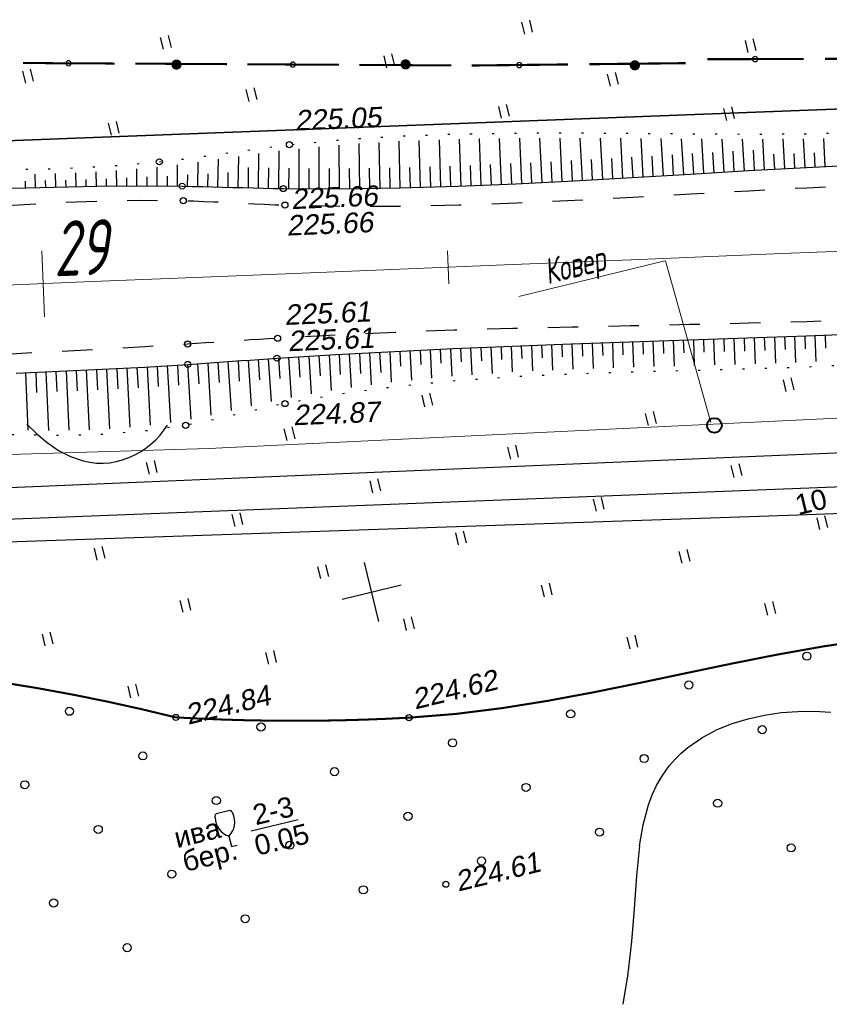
# Model space of a CAD drawing. Header units: millimetres. Extents: x -10 to 1169, y 1 to 1686.
# Tile 133 of 224: x 845 to 885, y 799 to 848. Entities that reach past the tile are written whole.
import ezdxf
from ezdxf.enums import TextEntityAlignment as Align
from ezdxf.lldxf.tags import DXFTag

# ---------------------------------------------------------------- set-up
doc = ezdxf.new("R2010")
doc.units = ezdxf.units.MM
for name, pattern in [('ADOT1', [1, 0, -1]), ('AHIDDEN1', [2, 0.5, -1.5]), ('AHIDDEN2', [3, 1.5, -1.5]), ('CONTI', [0]), ('PHANTOM2', [1.25, 0.625, -0.125, 0.125, -0.125, 0.125, -0.125])]:
    doc.linetypes.add(name, pattern=pattern)
for name, color, linetype in [('CONTURS', 7, 'Continuous'), ('COORDS', 7, 'Continuous'), ('GPR_PICK', 7, 'Continuous'), ('IZOLINES', 32, 'Continuous'), ('PDIGIT', 170, 'Continuous'), ('PICKETS', 7, 'Continuous'), ('ОБЪЕКТЫ_АВТОДОРОГ', 7, 'Continuous'), ('УЧАСТКИ', 7, 'Continuous')]:
    doc.layers.add(name, color=color, linetype=linetype)
doc.layers.add('СВЯЗЬ', color=170, linetype='Связь', lineweight=30)
doc.styles.add('GPR', font='isocpeui.ttf', dxfattribs={"width": 0.8})
doc.styles.get("Standard").update_dxf_attribs({"font": 'arial.ttf'})
tags = doc.linetypes.add('газ', pattern='A,42.7,-5.08,["Г",Standard,S=2.54,R=0,X=-2.54,Y=-1.27],-3.81', length=51.59).pattern_tags.tags
tags[6] = DXFTag(74, 10)
doc.linetypes.add('Связь', pattern='A,12.5,[130,ltypeshp.shx,S=1,R=-30,X=0,Y=0.9],1,[130,ltypeshp.shx,S=1,R=-30,X=0,Y=0.9],1,[130,ltypeshp.shx,S=1,R=-30,X=0,Y=0.9],4.5', length=19)

# ---------------------------------------------------------------- blocks, each defined once
blk = doc.blocks.new('401')
at = {"layer": 'CONTURS'}
for p, q in [((0, 0), (0, 1.2)), ((0.8, 0), (0.8, 1.2))]:
    blk.add_line(p, q, dxfattribs=at)
blk = doc.blocks.new('107_1')
at = {"layer": 'CONTURS', "color": 7, "linetype": 'Continuous', "const_width": 0.5}
blk.add_lwpolyline([(-0.25, 0, 1), (0.25, 0, 1)], format="xyb", close=True, dxfattribs=at)
blk = doc.blocks.new('133')
at = {"layer": 'CONTURS', "color": 7, "linetype": 'Continuous', "const_width": 0.2}
for points in [[(-11, 0), (-2, 0)], [(0, 0), (9, 0)]]:
    blk.add_lwpolyline(points, dxfattribs=at)
at = {"layer": 'CONTURS', "color": 7, "linetype": 'Continuous', "const_width": 0.5}
blk.add_lwpolyline([(-6.791, -0.003, 1), (-6.291, -0.003, 1)], format="xyb", close=True, dxfattribs=at)
blk = doc.blocks.new('390_2')
at = {"layer": 'CONTURS', "color": 7}
for p, q in [((0.699, 3.473), (-0.691, 3.473)), ((0.002, 1.058), (0.002, 0.029)), ((0.018, -0.002), (0.579, -0.002))]:
    blk.add_line(p, q, dxfattribs=at)
at = {"layer": 'CONTURS', "color": 7, "linetype": 'Continuous'}
for centre, radius, start, end in [((1.009, 2.723), 1.954, 167.2459, 239.37602), ((-19.937, 7.463), 19.521, 347.2459, 347.69834), ((-0.649, 3.258), 0.22, 101.94077, 167.69834), ((-0.691, 3.454), 0.0195, 90, 101.94077), ((-1.009, 2.723), 1.954, 300.62398, 12.7541), ((0.649, 3.258), 0.22, 12.30166, 76.96726), ((19.936, 7.463), 19.521, 192.30166, 192.7541)]:
    blk.add_arc(centre, radius, start, end, dxfattribs=at)
blk = doc.blocks.new('373')
at = {"layer": 'CONTURS'}
blk.add_circle((0, 0), 0.4, dxfattribs=at)
blk = doc.blocks.new('пкк')
at = {"layer": 'ОБЪЕКТЫ_АВТОДОРОГ', "lineweight": 15, "ltscale": 200}
blk.add_line((-0.011, -0.822), (-0.008, 0.805), dxfattribs=at)
blk = doc.blocks.new('пк')
at = {"layer": 'ОБЪЕКТЫ_АВТОДОРОГ', "linetype": 'Continuous', "lineweight": 25, "xscale": 2, "yscale": 2, "zscale": 2}
blk.add_blockref('пкк', (0.003, 0.008), dxfattribs=at)

msp = doc.modelspace()

# ---------------------------------------------------------------- linework, layer by layer
at = {"linetype": 'Continuous', "lineweight": 40}
msp.add_circle((879.36402, 828.04314), 0.36213, dxfattribs=at)
at = {"layer": 'CONTURS', "lineweight": -2}
for p, q in [((865.86522, 839.81551), (865.79192, 842.13419)), ((866.86471, 839.84722), (866.78121, 842.16805)), ((867.86384, 839.88903), (867.77333, 842.18615)), ((868.86297, 839.93084), (868.76658, 842.20035)), ((869.86198, 839.97524), (869.75961, 842.21455)), ((870.86069, 840.02597), (870.75511, 842.21634)), ((871.8594, 840.07669), (871.75166, 842.2169)), ((872.85799, 840.12983), (872.74838, 842.21727)), ((873.85639, 840.18634), (873.74694, 842.21027)), ((874.8548, 840.24285), (874.74638, 842.20325)), ((875.85311, 840.30081), (875.74627, 842.19602)), ((876.85136, 840.35998), (876.74715, 842.18757)), ((877.84961, 840.41915), (877.74873, 842.1791)), ((878.84788, 840.47802), (878.75081, 842.17194)), ((879.84615, 840.53674), (879.75312, 842.1682)), ((880.84443, 840.59546), (880.75591, 842.16445)), ((881.84286, 840.65132), (881.75906, 842.16517)), ((882.84134, 840.70647), (882.76181, 842.17234)), ((883.83982, 840.76161), (883.76477, 842.17951)), ((880.34529, 840.5661), (880.28865, 841.56449)), ((881.34364, 840.62339), (881.28783, 841.62183)), ((871.36005, 840.05133), (871.31085, 841.05012)), ((872.3587, 840.10326), (872.30735, 841.10194)), ((873.35719, 840.15809), (873.30399, 841.15667)), ((874.35559, 840.2146), (874.301, 841.2131)), ((875.35396, 840.27183), (875.29821, 841.27028)), ((876.35224, 840.3304), (876.29563, 841.32879)), ((877.35049, 840.38957), (877.29341, 841.38794)), ((878.34874, 840.44859), (878.29152, 841.44695)), ((879.34701, 840.50738), (879.28994, 841.50575)), ((882.3421, 840.67889), (882.30127, 841.42382)), ((883.34058, 840.73404), (883.30193, 841.45498)), ((849.86788, 839.84618), (849.8637, 840.61049)), ((850.86786, 839.85348), (850.86741, 840.69486)), ((866.36497, 839.83136), (866.33119, 840.83079)), ((867.36428, 839.86812), (867.32662, 840.86741)), ((868.3634, 839.90994), (868.32251, 840.9091)), ((869.36247, 839.95304), (869.31843, 840.95207)), ((870.36134, 840.0006), (870.31444, 840.9995)), ((845.36881, 839.7606), (845.36027, 840.0917)), ((845.86862, 839.77449), (845.85294, 840.43067)), ((846.36844, 839.78799), (846.3613, 840.11723)), ((846.86826, 839.80148), (846.8554, 840.46226)), ((847.36817, 839.81078), (847.36237, 840.14514)), ((847.86808, 839.82007), (847.85776, 840.49675)), ((848.368, 839.82936), (848.36349, 840.17684)), ((848.86791, 839.83866), (848.86022, 840.55188)), ((849.3679, 839.84242), (849.36493, 840.2118)), ((850.36787, 839.84983), (850.36671, 840.25125)), ((879.82913, 832.32128), (879.85151, 831.68044)), ((880.32884, 832.33822), (880.3739, 831.053)), ((880.82854, 832.35538), (880.85127, 831.71134)), ((881.32825, 832.37254), (881.3741, 831.08161)), ((881.82794, 832.39017), (881.85104, 831.7444)), ((882.32763, 832.4078), (882.37416, 831.11568)), ((882.82732, 832.42543), (882.85079, 831.77907)), ((883.32701, 832.44305), (883.37438, 831.14975)), ((883.82667, 832.46125), (883.85061, 831.81531)), ((884.32634, 832.47944), (884.3747, 831.189)), ((884.82598, 832.49844), (884.85031, 831.85579)), ((866.33834, 831.82444), (866.40147, 830.46883)), ((866.83788, 831.8457), (866.8684, 831.17602)), ((867.33743, 831.86695), (867.39636, 830.54385)), ((867.837, 831.88781), (867.86565, 831.23251)), ((868.33656, 831.90868), (868.39223, 830.61058)), ((868.83613, 831.92954), (868.86321, 831.28675)), ((869.33569, 831.9504), (869.38836, 830.67733)), ((869.83533, 831.96939), (869.86103, 831.33592)), ((870.33497, 831.98837), (870.3851, 830.72756)), ((870.83461, 832.00725), (870.85919, 831.379)), ((871.33426, 832.02612), (871.38241, 830.77393)), ((871.8339, 832.04495), (871.85752, 831.42103)), ((872.33355, 832.06377), (872.37987, 830.8203)), ((872.83324, 832.08133), (872.85614, 831.45933)), ((873.33293, 832.0989), (873.37822, 830.85434)), ((873.83262, 832.11646), (873.85508, 831.49364)), ((874.33231, 832.13402), (874.37687, 830.88729)), ((874.83201, 832.15149), (874.85413, 831.52759)), ((875.3317, 832.16897), (875.37564, 830.92007)), ((875.83142, 832.18588), (875.85335, 831.55958)), ((876.33113, 832.2028), (876.37492, 830.9465)), ((876.83084, 832.21971), (876.85275, 831.58971)), ((877.33056, 832.23663), (877.37441, 830.97293)), ((877.83027, 832.25355), (877.85226, 831.61986)), ((878.32999, 832.27047), (878.37407, 830.99941)), ((878.8297, 832.2874), (878.85184, 831.65011)), ((879.32941, 832.30434), (879.37389, 831.02621)), ((865.33944, 831.77741), (865.40739, 830.37472)), ((865.83889, 831.80093), (865.87166, 831.11135)), ((849.86769, 830.84957), (849.92031, 829.85096)), ((850.36699, 830.87599), (850.52458, 827.95603)), ((850.86627, 830.9028), (850.92153, 829.90433)), ((851.36555, 830.92961), (851.52868, 828.05483)), ((851.86464, 830.95983), (851.92239, 829.9615)), ((852.36372, 830.99006), (852.52861, 828.19431)), ((845.37236, 830.64514), (845.49058, 827.81106)), ((845.87194, 830.66565), (845.91467, 829.66656)), ((846.37152, 830.68616), (846.498, 827.79792)), ((846.87106, 830.70758), (846.91605, 829.7086)), ((847.3706, 830.72901), (847.5059, 827.80447)), ((847.87007, 830.75218), (847.91748, 829.75331)), ((848.36953, 830.77536), (848.51282, 827.83092)), ((848.86896, 830.79926), (848.91894, 829.80051)), ((849.36839, 830.82316), (849.51983, 827.87865))]:
    msp.add_line(p, q, dxfattribs=at)
at = {"layer": 'CONTURS', "color": 0, "linetype": 'CONTI', "lineweight": 15}
for p, q in [((876.92148, 836.16691), (869.71975, 834.4069)), ((879.18471, 828.18382), (876.95045, 836.1625))]:
    msp.add_line(p, q, dxfattribs=at)
at = {"layer": 'CONTURS', "color": 1, "linetype": 'газ', "lineweight": 15}
for p, q in [((854.41681, 826.89865), (915.14325, 829.83005)), ((835.5665, 826.34273), (854.41681, 826.89865))]:
    msp.add_line(p, q, dxfattribs=at)
at = {"layer": 'CONTURS', "linetype": 'ADOT1', "flags": 128}
for points in [[(823.39327, 840.51167), (824.73539, 840.53575), (827.15886, 840.57893), (829.58227, 840.62313), (832.0056, 840.66966), (834.00355, 840.69364), (836.0033, 840.69309), (838.00408, 840.67833), (840.00512, 840.65965), (842.00566, 840.64734), (844.00494, 840.6517), (846.00218, 840.68303), (847.99664, 840.75163), (849.98753, 840.86779), (851.97411, 841.04182), (852.61674, 841.11325), (853.25879, 841.19254), (853.90038, 841.27785), (854.54166, 841.36733), (855.18277, 841.45914), (855.82384, 841.55141), (856.46502, 841.64231), (857.10644, 841.72999), (857.74825, 841.8126), (858.39059, 841.88829), (861.24349, 842.15365), (864.10324, 842.32653), (866.96858, 842.42461), (869.83825, 842.46557), (872.711, 842.4671), (875.58557, 842.44686), (878.46071, 842.42255), (881.33517, 842.41185), (884.20767, 842.43243), (887.07698, 842.50197), (889.9838, 842.61104), (892.89014, 842.73392), (895.79607, 842.86809), (898.7017, 843.01104), (901.60711, 843.16022), (904.51239, 843.31313), (907.41764, 843.46722), (910.32294, 843.61999), (913.22839, 843.76889), (916.13407, 843.91141), (918.77143, 844.0368), (921.40881, 844.16165), (924.04622, 844.28602), (926.68365, 844.40996), (929.32109, 844.53353), (931.95855, 844.6568), (934.59603, 844.77983), (937.23351, 844.90267), (939.87099, 845.02539), (942.50848, 845.14804), (944.98734, 845.26367), (947.46618, 845.37984), (949.94501, 845.49624), (952.42384, 845.61256), (954.90269, 845.7285), (957.38157, 845.84374), (959.86049, 845.95799), (962.33947, 846.07093), (964.81852, 846.18226), (967.29765, 846.29167), (970.07251, 846.40962), (972.84762, 846.52205), (975.6229, 846.63069), (978.39828, 846.73725), (981.17367, 846.84345), (983.94898, 846.951), (986.72415, 847.06163), (989.49909, 847.17704), (992.27372, 847.29896), (995.04795, 847.4291), (997.5746, 847.55883), (1000.10073, 847.70009), (1002.6265, 847.84943), (1005.15205, 848.00343), (1007.67753, 848.15862), (1010.20309, 848.31158), (1012.72887, 848.45886), (1015.25502, 848.59701), (1017.78169, 848.7226), (1020.30902, 848.83218), (1022.64447, 848.91564), (1024.98056, 848.98307), (1027.31714, 849.03842), (1029.65404, 849.08566), (1031.99111, 849.12872), (1034.32819, 849.17156), (1036.66513, 849.21813), (1039.00177, 849.27238), (1041.33794, 849.33825), (1043.67349, 849.4197), (1046.25435, 849.52471), (1048.83494, 849.63911), (1051.41524, 849.76221), (1053.99524, 849.89331), (1056.57492, 850.03172), (1059.15427, 850.17673), (1061.73328, 850.32767), (1064.31192, 850.48383), (1066.89019, 850.64452), (1069.46807, 850.80904), (1072.37418, 851.01363), (1075.27883, 851.24643), (1078.18247, 851.49833), (1081.08551, 851.7602), (1083.98838, 852.02294), (1086.89151, 852.27741), (1089.79533, 852.5145), (1092.70026, 852.72509), (1095.60672, 852.90007), (1098.51514, 853.03031), (1100.67089, 853.1031), (1102.82795, 853.16547), (1104.98601, 853.21639), (1107.1447, 853.25478), (1109.3037, 853.27961), (1109.63646, 853.28118)], [(1109.40933, 838.32238), (1107.09735, 838.23778), (1104.75139, 838.14015), (1102.40589, 838.03653), (1100.06123, 837.93275), (1097.7178, 837.83461), (1094.79585, 837.69497), (1091.87513, 837.5166), (1088.95534, 837.31082), (1086.03617, 837.08894), (1083.11731, 836.86228), (1080.19845, 836.64216), (1077.27929, 836.43989), (1074.35951, 836.2668), (1071.43881, 836.13419), (1068.51687, 836.05339), (1065.95558, 836.03534), (1063.39346, 836.06322), (1060.8307, 836.12571), (1058.26748, 836.21147), (1055.70399, 836.30918), (1053.14042, 836.40751), (1050.57696, 836.49513), (1048.01379, 836.56071), (1045.45111, 836.59292), (1042.8891, 836.58044), (1040.65704, 836.53038), (1038.42541, 836.45172), (1036.19412, 836.35076), (1033.96305, 836.23383), (1031.73207, 836.10724), (1029.50108, 835.97732), (1027.26996, 835.85037), (1025.0386, 835.73271), (1022.80687, 835.63067), (1020.57467, 835.55056), (1017.99139, 835.48615), (1015.40745, 835.44436), (1012.82302, 835.41962), (1010.23825, 835.40636), (1007.65332, 835.399), (1005.06838, 835.392), (1002.4836, 835.37976), (999.89913, 835.35674), (997.31514, 835.31736), (994.73179, 835.25604), (991.9463, 835.16934), (989.16103, 835.0698), (986.37603, 834.95849), (983.59133, 834.83643), (980.80695, 834.70467), (978.02293, 834.56426), (975.2393, 834.41624), (972.45608, 834.26165), (969.67332, 834.10154), (966.89104, 833.93695), (964.41038, 833.77409), (961.9307, 833.58767), (959.45171, 833.38541), (956.97314, 833.17507), (954.49472, 832.9644), (952.01615, 832.76113), (949.53717, 832.57302), (947.0575, 832.40781), (944.57686, 832.27324), (942.09497, 832.17706), (939.55526, 832.12741), (937.01431, 832.12363), (934.47239, 832.15516), (931.92975, 832.21146), (929.38666, 832.28198), (926.84338, 832.35617), (924.30017, 832.42348), (921.7573, 832.47336), (919.21503, 832.49527), (916.67362, 832.47866), (913.69463, 832.41702), (910.71597, 832.32707), (907.73765, 832.21277), (904.75968, 832.07803), (901.78204, 831.92678), (898.80475, 831.76297), (895.82781, 831.59052), (892.85121, 831.41336), (889.87496, 831.23543), (886.89906, 831.06065), (884.02061, 830.92162), (881.13553, 830.82333), (878.24682, 830.74592), (875.35744, 830.66951), (872.47036, 830.57425), (869.58857, 830.44026), (866.71502, 830.24769), (863.8527, 829.97665), (861.00458, 829.6073), (858.17363, 829.11976), (857.68234, 829.01933), (857.1919, 828.91221), (856.70206, 828.80034), (856.21262, 828.68563), (855.72333, 828.57004), (855.23398, 828.45548), (854.74433, 828.34389), (854.25415, 828.2372), (853.76323, 828.13735), (853.27133, 828.04626), (851.19889, 827.75727), (849.11309, 827.59668), (847.0163, 827.54156), (844.91085, 827.56896), (842.79912, 827.65595), (840.68346, 827.77957), (838.56623, 827.91689), (836.44977, 828.04496), (834.33646, 828.14085), (832.22863, 828.1816), (829.82931, 828.19243), (827.42962, 828.20981), (825.02972, 828.23005), (823.51719, 828.24227)]]:
    msp.add_lwpolyline(points, dxfattribs=at)
at = {"layer": 'CONTURS', "linetype": 'AHIDDEN2', "flags": 128}
for points in [[(823.42105, 837.76096), (824.87925, 837.80169), (827.27772, 837.87475), (829.67583, 837.95657), (832.07347, 838.04988), (834.18195, 838.15607), (836.29006, 838.29154), (838.39789, 838.44544), (840.50553, 838.60692), (842.61306, 838.76515), (844.72058, 838.90927), (846.82816, 839.02844), (848.9359, 839.11181), (851.04387, 839.14854), (853.15218, 839.12777), (853.65375, 839.11288), (854.15533, 839.09409), (854.65691, 839.07227), (855.15851, 839.04834), (855.66011, 839.02318), (856.16171, 838.99769), (856.66333, 838.97277), (857.16494, 838.94931), (857.66656, 838.92821), (858.16819, 838.91036), (861.02974, 838.85409), (863.89167, 838.86003), (866.75388, 838.91773), (869.6163, 839.01674), (872.47882, 839.14661), (875.34137, 839.29691), (878.20386, 839.45717), (881.0662, 839.61695), (883.9283, 839.76581), (886.79008, 839.89329), (889.76494, 840.01375), (892.7396, 840.13907), (895.7141, 840.26857), (898.68846, 840.40154), (901.66271, 840.53729), (904.63688, 840.67514), (907.61098, 840.81439), (910.58505, 840.95434), (913.55911, 841.09431), (916.53319, 841.23361), (919.1769, 841.35871), (921.82048, 841.48677), (924.46397, 841.61683), (927.10741, 841.74795), (929.75084, 841.87918), (932.39431, 842.00958), (935.03786, 842.13819), (937.68153, 842.26407), (937.92644, 842.27539)], [(1109.46278, 841.84269), (1107.40109, 841.76771), (1105.08713, 841.67123), (1102.77355, 841.5702), (1100.46076, 841.47237), (1098.14915, 841.38552), (1095.23574, 841.27242), (1092.32322, 841.13536), (1089.4114, 840.97976), (1086.50005, 840.81099), (1083.58897, 840.63445), (1080.67796, 840.45555), (1077.76681, 840.27966), (1074.8553, 840.1122), (1071.94322, 839.95854), (1069.03038, 839.8241), (1066.42667, 839.71917), (1063.82257, 839.62325), (1061.21815, 839.53474), (1058.61348, 839.45204), (1056.00864, 839.37357), (1053.40367, 839.29774), (1050.79867, 839.22294), (1048.19369, 839.14758), (1045.5888, 839.07008), (1042.98407, 838.98883), (1040.75721, 838.91696), (1038.53037, 838.84454), (1036.30354, 838.77179), (1034.07672, 838.69895), (1031.84989, 838.62624), (1029.62305, 838.5539), (1027.39619, 838.48216), (1025.16931, 838.41124), (1022.94239, 838.34137), (1020.71544, 838.2728), (1018.15817, 838.19844), (1015.60069, 838.12986), (1013.04307, 838.06501), (1010.48539, 838.00182), (1007.92774, 837.93825), (1005.37019, 837.87225), (1002.81282, 837.80177), (1000.25572, 837.72476), (997.69896, 837.63917), (995.14263, 837.54295), (992.34144, 837.42235), (989.54086, 837.28686), (986.74075, 837.13985), (983.94097, 836.98469), (981.14138, 836.82476), (978.34184, 836.66342), (975.54222, 836.50404), (972.74238, 836.35001), (969.94218, 836.20468), (967.14147, 836.07142), (962.08185, 835.8596), (957.02109, 835.67559), (951.95942, 835.51337), (946.8971, 835.3669), (941.83436, 835.23014), (936.77145, 835.09708), (931.70861, 834.96168), (926.64608, 834.81791), (921.58411, 834.65974), (916.52293, 834.48113), (913.5559, 834.36581), (910.58908, 834.24464), (907.62242, 834.11921), (904.65586, 833.99107), (901.68934, 833.86178), (898.7228, 833.73292), (895.75619, 833.60604), (892.78945, 833.48271), (889.82253, 833.36449), (886.85536, 833.25295), (883.95065, 833.1581), (881.04517, 833.08029), (878.1392, 833.01345), (875.23304, 832.95154), (872.32696, 832.88849), (869.42124, 832.81824), (866.51618, 832.73473), (863.61205, 832.63191), (860.70913, 832.5037), (857.80772, 832.34407), (857.36338, 832.3164), (856.91908, 832.28787), (856.47482, 832.25868), (856.03057, 832.22902), (855.58635, 832.19909), (855.14212, 832.16907), (854.69789, 832.13916), (854.25364, 832.10955), (853.80936, 832.08044), (853.36504, 832.05203), (851.25394, 831.92288), (849.1424, 831.801), (847.03046, 831.6856), (844.91818, 831.57586), (842.80564, 831.471), (840.69288, 831.37021), (838.57996, 831.2727), (836.46694, 831.17767), (834.35388, 831.08431), (832.24083, 830.99184), (829.81395, 830.88886), (827.38683, 830.7914), (824.9595, 830.69863), (823.49292, 830.64494)]]:
    msp.add_lwpolyline(points, dxfattribs=at)
at = {"layer": 'CONTURS', "linetype": 'Continuous', "flags": 128}
for points in [[(844.6757, 839.74133), (846.78153, 839.79987), (848.88741, 839.83902), (850.99331, 839.85439), (853.0992, 839.8416), (853.59866, 839.8335), (854.09814, 839.823), (854.59762, 839.81072), (855.09711, 839.79722), (855.59659, 839.78311), (856.09607, 839.76898), (856.59555, 839.75541), (857.09502, 839.74299), (857.59447, 839.73232), (858.09391, 839.72398), (860.96416, 839.7132), (863.83398, 839.75503), (866.70345, 839.84047), (869.57261, 839.96054), (872.44154, 840.10626), (875.31029, 840.26863), (878.17893, 840.43868), (881.04751, 840.6074), (883.9161, 840.76582), (886.78476, 840.90495)], [(844.90899, 830.62611), (847.02731, 830.71308), (849.14501, 830.81134), (851.26194, 830.92333), (853.37794, 831.05149), (853.81831, 831.08059), (854.25862, 831.1107), (854.69889, 831.14158), (855.13913, 831.17298), (855.57935, 831.20469), (856.01957, 831.23646), (856.45981, 831.26806), (856.90006, 831.29926), (857.34035, 831.32981), (857.78068, 831.3595), (860.68094, 831.53869), (863.5825, 831.69468), (866.48515, 831.83136), (869.38866, 831.95262), (872.29281, 832.06234), (875.19739, 832.16442), (878.10215, 832.26274), (881.00689, 832.3612), (883.91138, 832.46367), (886.81539, 832.57405)]]:
    msp.add_lwpolyline(points, dxfattribs=at)
at = {"layer": 'CONTURS', "linetype": 'AHIDDEN1', "const_width": 0.1, "flags": 128}
for points in [[(852.78693, 813.64249), (853.94312, 813.58304), (855.09823, 813.53651), (856.25225, 813.5029), (857.4052, 813.48221), (858.55707, 813.47443), (859.70785, 813.47958), (860.85756, 813.49765), (862.00618, 813.52863), (863.15373, 813.57254), (864.30019, 813.62936), (866.58695, 813.81286), (868.86487, 814.0964), (871.1359, 814.45926), (873.40197, 814.88071), (875.665, 815.34001), (877.92693, 815.81644), (880.1897, 816.28927), (882.45523, 816.73778), (884.72546, 817.14123), (887.00232, 817.47889), (890.31815, 817.89636), (893.64098, 818.28225), (896.96973, 818.63436), (900.30332, 818.95047), (903.64065, 819.22839), (906.98066, 819.4659), (910.32225, 819.6608), (913.66434, 819.81088), (917.00585, 819.91393), (920.34569, 819.96775), (922.5817, 820.01201), (924.83414, 820.09124), (927.09613, 820.18208), (929.36079, 820.26111), (931.62125, 820.30497), (933.87063, 820.29027), (936.10207, 820.19361), (938.30868, 819.99161), (940.48359, 819.6609), (942.61993, 819.17807), (944.08308, 818.74348), (945.53109, 818.23565), (946.96578, 817.66575), (948.38896, 817.04491), (949.80243, 816.38429), (951.20803, 815.69504), (952.60754, 814.98831), (954.0028, 814.27524), (955.39562, 813.56699), (956.7878, 812.8747), (957.87422, 812.28261), (958.94588, 811.601), (960.00779, 810.86558), (961.06502, 810.11204), (962.1226, 809.37607), (963.18557, 808.69339), (964.25898, 808.09967), (965.34786, 807.63062), (966.45726, 807.32194), (967.59221, 807.20932), (968.19275, 807.23265), (968.8021, 807.30118), (969.41806, 807.4085), (970.03846, 807.54821), (970.66109, 807.71391), (971.28379, 807.89921), (971.90435, 808.09771), (972.5206, 808.30301), (973.13034, 808.5087), (973.7314, 808.7084), (975.33216, 809.30312), (976.887, 810.01178), (978.40415, 810.81405), (979.89185, 811.68962), (981.3583, 812.61816), (982.81175, 813.57934), (984.26041, 814.55286), (985.71252, 815.51838), (987.1763, 816.45558), (988.65997, 817.34415), (989.01174, 817.55122), (989.36102, 817.7654), (989.70889, 817.98361), (990.05645, 818.20278), (990.40476, 818.41983), (990.75492, 818.63169), (991.108, 818.83528), (991.4651, 819.02753), (991.82729, 819.20536), (992.19566, 819.36569), (992.82095, 819.58971), (993.46298, 819.76791), (994.11887, 819.9078), (994.78574, 820.01686), (995.4607, 820.10261), (996.14088, 820.17254), (996.82338, 820.23416), (997.50533, 820.29497), (998.18384, 820.36246), (998.85604, 820.44414), (1000.2402, 820.62203), (1001.62712, 820.77963), (1003.01636, 820.91956), (1004.40749, 821.04442), (1005.80009, 821.15683), (1007.19371, 821.2594), (1008.58792, 821.35474), (1009.9823, 821.44547), (1011.37641, 821.5342), (1012.76982, 821.62354), (1015.44397, 821.79169), (1018.12069, 821.94677), (1020.79937, 822.08572), (1023.47938, 822.20549), (1026.16011, 822.30303), (1028.84094, 822.3753), (1031.52125, 822.41924), (1034.20042, 822.43181), (1036.87784, 822.40995), (1039.55288, 822.35062), (1042.32617, 822.21593), (1045.09772, 821.99214), (1047.86785, 821.70341), (1050.63687, 821.37393), (1053.4051, 821.02789), (1056.17286, 820.68947), (1058.94045, 820.38285), (1061.70818, 820.13221), (1064.47639, 819.96174), (1067.24537, 819.89562), (1070.09475, 820.00208), (1072.95096, 820.29477), (1075.8111, 820.71556), (1078.67224, 821.20631), (1081.5315, 821.70886), (1084.38596, 822.16508), (1087.23273, 822.51683), (1090.0689, 822.70596), (1092.89157, 822.67432), (1095.69782, 822.36378), (1096.30769, 822.25638), (1096.91741, 822.13961), (1097.52685, 822.01456), (1098.13587, 821.88234), (1098.74435, 821.74404), (1099.35215, 821.60075), (1099.95914, 821.45359), (1100.56519, 821.30365), (1101.17017, 821.15202), (1101.77395, 820.9998), (1103.74493, 820.45353), (1105.69391, 819.82832), (1107.37499, 819.23243)], [(823.67594, 812.5234), (823.92276, 812.89763), (824.64037, 813.82432), (825.44309, 814.64578), (826.35711, 815.32883), (826.56234, 815.45452), (826.7703, 815.57986), (826.98075, 815.70386), (827.19346, 815.82554), (827.40819, 815.94392), (827.6247, 816.05802), (827.84275, 816.16686), (828.0621, 816.26946), (828.28251, 816.36483), (828.50375, 816.45199), (829.17755, 816.65146), (829.87264, 816.76507), (830.58519, 816.80698), (831.31135, 816.79137), (832.04727, 816.73242), (832.78911, 816.64429), (833.53303, 816.54116), (834.27516, 816.4372), (835.01168, 816.34659), (835.73873, 816.28349), (837.45615, 816.16137), (839.17076, 816.0077), (840.88258, 815.82248), (842.5916, 815.6057), (844.29782, 815.35738), (846.00124, 815.0775), (847.70186, 814.76608), (849.39969, 814.4231), (851.09471, 814.04857), (852.78693, 813.64249)]]:
    msp.add_lwpolyline(points, dxfattribs=at)
at = {"layer": 'CONTURS'}
msp.add_lwpolyline([(856.50483, 808.0467), (858.81878, 808.61219)], dxfattribs=at)
at = {"layer": 'COORDS', "lineweight": -2}
for p, q in [((862.80769, 818.3675), (862.09549, 821.28173)), ((860.99447, 819.46852), (863.90871, 820.18071))]:
    msp.add_line(p, q, dxfattribs=at)
at = {"layer": 'IZOLINES'}
for points in [[(845.43293, 828.09668), (845.9206, 827.62557), (846.4406, 827.19311), (846.99722, 826.8139), (847.59153, 826.50639), (848.21854, 826.29138), (848.54215, 826.22451), (848.86941, 826.18718), (849.19762, 826.18063), (849.52387, 826.20503), (849.84534, 826.25965), (850.15955, 826.34303), (850.46441, 826.45324), (850.75826, 826.58813), (851.03979, 826.74561), (851.30786, 826.92377), (851.56132, 827.12106), (851.79876, 827.33632), (852.01811, 827.56891), (852.216, 827.81861), (852.37184, 828.05882)], [(874.85638, 799.49303), (875.09846, 800.89494), (875.09803, 800.88655), (875.2953, 802.59278), (875.29327, 802.58297), (875.42153, 804.207), (875.53339, 805.82516), (875.53341, 805.82534), (875.53342, 805.82534), (875.67918, 807.30168), (875.68061, 807.31244), (875.68061, 807.31245), (875.67668, 807.31167), (875.85032, 808.33674), (876.11517, 809.33713), (876.29506, 809.8212), (876.51151, 810.28864), (876.76644, 810.73452), (877.14027, 811.25628), (877.15302, 811.27199), (877.15303, 811.27201), (877.14637, 811.27323), (877.42961, 811.58687), (877.73065, 811.88224), (878.05141, 812.15487), (878.73926, 812.6311), (879.47473, 813.02152), (880.24323, 813.33437), (881.03421, 813.57744), (881.8401, 813.75701), (882.65531, 813.87755), (883.47542, 813.94172), (884.29657, 813.95061), (885.11499, 813.90404)]]:
    msp.add_lwpolyline(points, dxfattribs=at)
at = {"layer": 'PDIGIT', "color": 7, "lineweight": -2}
for p, q in [((863.8661, 839.75598), (863.81298, 842.0587)), ((864.86566, 839.78575), (864.8019, 842.10031)), ((884.83862, 840.81056), (884.76776, 842.19602)), ((857.86644, 839.72778), (857.88183, 841.57859)), ((858.86642, 839.72108), (858.87325, 841.68327)), ((859.86641, 839.71733), (859.86444, 841.77536)), ((860.8664, 839.71357), (860.85389, 841.86728)), ((861.86632, 839.72635), (861.83989, 841.93954)), ((862.86622, 839.74092), (862.827, 841.99915)), ((854.86741, 839.80343), (854.88754, 841.16742)), ((855.86702, 839.77546), (855.88933, 841.31124)), ((856.86666, 839.74867), (856.8875, 841.4505)), ((884.33922, 840.78608), (884.30274, 841.48692)), ((851.86785, 839.84908), (851.87227, 840.78301)), ((852.86783, 839.84301), (852.87723, 840.8957)), ((853.86771, 839.82784), (853.88305, 841.026)), ((856.36684, 839.76207), (856.38017, 840.76198)), ((857.36655, 839.73823), (857.37675, 840.73817)), ((858.36643, 839.72443), (858.37226, 840.72442)), ((859.36642, 839.7192), (859.36763, 840.7192)), ((860.36641, 839.71545), (860.36297, 840.71544)), ((861.36636, 839.71996), (861.35745, 840.71992)), ((862.36627, 839.73364), (862.35159, 840.73353)), ((863.36616, 839.74845), (863.34592, 840.74825)), ((864.36588, 839.77086), (864.34058, 840.77054)), ((865.36544, 839.80063), (865.33587, 840.80019)), ((851.36785, 839.85128), (851.36885, 840.29511)), ((852.36784, 839.84605), (852.37129, 840.3427)), ((853.36777, 839.83543), (853.37395, 840.39814)), ((854.36756, 839.81564), (854.37643, 840.45617)), ((855.36722, 839.78944), (855.37783, 840.51439)), ((857.85104, 831.36264), (857.91444, 830.36465)), ((858.35001, 831.39468), (858.47367, 829.42363)), ((858.84906, 831.42551), (858.91093, 830.42742)), ((859.34811, 831.45634), (859.46208, 829.59382)), ((859.84716, 831.48717), (859.90736, 830.48899)), ((860.34621, 831.51801), (860.45037, 829.76397)), ((860.84541, 831.54619), (860.90352, 830.54788)), ((861.34462, 831.57437), (861.43915, 829.91509)), ((861.8439, 831.60121), (861.89976, 830.60277)), ((862.34318, 831.62805), (862.43014, 830.04357)), ((862.84246, 831.65489), (862.89625, 830.65634)), ((863.34173, 831.68173), (863.42146, 830.17209)), ((863.84114, 831.70605), (863.87935, 830.96621)), ((864.34055, 831.73037), (864.41365, 830.28064)), ((864.84, 831.75389), (864.87526, 831.04079)), ((852.86281, 831.02029), (852.9227, 830.02208)), ((853.36189, 831.05051), (853.52703, 828.34597)), ((853.86076, 831.08415), (853.92284, 830.08608)), ((854.35963, 831.11779), (854.52254, 828.54856)), ((854.85837, 831.15323), (854.92233, 830.15528)), ((855.35711, 831.18868), (855.51361, 828.7742)), ((855.85582, 831.22459), (855.92065, 830.2267)), ((856.35453, 831.2605), (856.5013, 829.00656)), ((856.8533, 831.29555), (856.91787, 830.29764)), ((857.35207, 831.3306), (857.48708, 829.22967))]:
    msp.add_line(p, q, dxfattribs=at)
at = {"layer": 'PICKETS', "color": 7, "lineweight": -2}
for centre in [(858.39059, 841.88829), (851.97411, 841.04182), (853.0992, 839.8416), (858.09391, 839.72398), (853.15218, 839.12777), (858.16819, 838.91036), (857.80772, 832.34407), (853.36504, 832.05203), (857.78068, 831.3595), (853.37794, 831.05149), (858.17363, 829.11976), (853.27133, 828.04626), (852.78693, 813.64249), (864.30019, 813.62936), (866.11289, 805.41589)]:
    msp.add_circle(centre, 0.15, dxfattribs=at)
at = {"layer": 'ОБЪЕКТЫ_АВТОДОРОГ', "color": 0, "linetype": 'PHANTOM2', "lineweight": 15, "ltscale": 200}
msp.add_lwpolyline([(759.89121, 831.50941), (769.59, 831.91881), (779.2851, 832.32288), (788.90094, 832.7194), (798.36196, 833.10611), (807.59257, 833.48077), (816.51722, 833.84112), (825.06032, 834.18493), (833.16917, 834.51079), (840.88256, 834.82061), (848.26213, 835.11715), (855.36952, 835.40315), (862.26638, 835.68139), (869.01435, 835.95461), (875.67509, 836.22556), (882.31023, 836.49701), (888.96772, 836.77096), (895.6406, 837.0465), (902.30824, 837.32196), (908.94997, 837.5957), (915.54516, 837.86604), (922.07315, 838.13132), (928.51328, 838.3899)], dxfattribs=at)
at = {"layer": 'СВЯЗЬ', "linetype": 'Связь', "lineweight": 30}
msp.add_lwpolyline([(1109.32725, 833.13937), (1087.91722, 834.09658), (1042.2468, 832.32229), (988.97859, 829.43292), (958.01445, 827.17765), (919.81995, 828.12122), (807.31635, 823.40339), (793.89155, 823.78081), (759.30045, 821.67239), (714.11059, 817.99562), (696.4276, 819.22121), (685.74414, 818.48585), (645.83462, 814.4414), (583.03433, 811.69109)], dxfattribs=at)
at = {"layer": 'УЧАСТКИ', "color": 6, "linetype": 'Continuous', "lineweight": -2}
for p, q in [((1011.73064, 848.4621), (823.38561, 841.26972)), ((823.38563, 841.26803), (935.4925, 845.54994)), ((823.57403, 822.61359), (1109.33976, 833.74071)), ((961.64154, 826.92527), (883.49489, 823.60846)), ((883.49489, 823.60846), (823.58443, 821.58394))]:
    msp.add_line(p, q, dxfattribs=at)

# ---------------------------------------------------------------- block references
at = {"layer": 'CONTURS', "lineweight": -2, "yscale": 0.5}
for name, p, xscale, zscale, rotation in [('401', (870.00722, 847.34518), 0.5, 0.5, 13.73311783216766), ('401', (852.17661, 846.59063), 0.5, 0.5, 13.73311783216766), ('401', (881.03794, 846.43794), 0.5, 0.5, 13.73311783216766), ('133', (850.78144, 845.8846), 0.5031533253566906, 0.503153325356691, 359.6818660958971), ('107_1', (852.8203, 845.83869), 0.5000000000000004, 0.5, 11.58040970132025), ('133', (861.85064, 845.82314), 0.5031533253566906, 0.503153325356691, 359.6818660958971), ('401', (863.20733, 845.68339), 0.5, 0.5, 13.73311783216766), ('107_1', (864.12485, 845.84762), 0.5000000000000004, 0.5, 11.58040970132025), ('133', (873.19868, 845.85648), 0.5285259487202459, 0.5285259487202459, 0.631469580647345), ('107_1', (875.44104, 845.79977), 0.5000000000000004, 0.5, 11.58040970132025), ('133', (884.83219, 846.12093), 0.528525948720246, 0.528525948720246, 0.1871205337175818), ('401', (845.37672, 844.92883), 0.5, 0.5, 13.73311783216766), ('401', (874.23806, 844.77614), 0.5, 0.5, 13.73311783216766), ('401', (856.40745, 844.02159), 0.5, 0.5, 13.73311783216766), ('401', (868.86348, 843.19489), 0.5, 0.5, 13.73311783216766), ('401', (879.97696, 843.08202), 0.5, 0.5, 13.73311783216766), ('401', (849.60757, 842.35979), 0.5, 0.5, 13.73311783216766), ('401', (882.91205, 829.70865), 0.5, 0.5, 13.73311783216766), ('401', (865.08144, 828.95409), 0.5, 0.5, 13.73311783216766), ('401', (876.11217, 828.04685), 0.5, 0.5, 13.73311783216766), ('401', (858.28156, 827.2923), 0.5, 0.5, 13.73311783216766), ('401', (869.31228, 826.38505), 0.5, 0.5, 13.73311783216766), ('401', (851.48167, 825.6305), 0.5, 0.5, 13.73311783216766), ('401', (880.34301, 825.4778), 0.5, 0.5, 13.73311783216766), ('401', (862.5124, 824.72325), 0.5, 0.5, 13.73311783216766), ('401', (873.54312, 823.81601), 0.5, 0.5, 13.73311783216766), ('401', (855.71251, 823.06145), 0.5, 0.5, 13.73311783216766), ('401', (884.57385, 822.90876), 0.5, 0.5, 13.73311783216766), ('401', (866.74324, 822.15421), 0.5, 0.5, 13.73311783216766), ('401', (848.91263, 821.39966), 0.5, 0.5, 13.73311783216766), ('401', (877.77396, 821.24696), 0.5, 0.5, 13.73311783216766), ('401', (859.94335, 820.49241), 0.5, 0.5, 13.73311783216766), ('401', (870.97408, 819.58517), 0.5, 0.5, 13.73311783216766), ('401', (853.14347, 818.83061), 0.5, 0.5, 13.73311783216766), ('401', (882.0048, 818.67792), 0.5, 0.5, 13.73311783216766), ('401', (864.17419, 817.92337), 0.5, 0.5, 13.73311783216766), ('401', (846.34358, 817.16882), 0.5, 0.5, 13.73311783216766), ('401', (875.20492, 817.01612), 0.5, 0.5, 13.73311783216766), ('401', (857.37431, 816.26157), 0.5, 0.5, 13.73311783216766), ('373', (883.93014, 816.6632), 0.5, 0.5, 13.73311783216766), ('373', (878.10167, 815.2388), 0.5, 0.5, 13.73311783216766), ('401', (850.57443, 814.59977), 0.5, 0.5, 13.73311783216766), ('373', (847.53491, 813.94528), 0.5, 0.5, 13.73311783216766), ('373', (872.2732, 813.8144), 0.5, 0.5, 13.73311783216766), ('373', (856.98982, 813.16764), 0.5, 0.5, 13.73311783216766), ('373', (881.7281, 813.03676), 0.5, 0.5, 13.73311783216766), ('373', (866.44472, 812.39), 0.5, 0.5, 13.73311783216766), ('373', (851.16134, 811.74324), 0.5, 0.5, 13.73311783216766), ('373', (875.89963, 811.61236), 0.5, 0.5, 13.73311783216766), ('373', (860.61625, 810.9656), 0.5, 0.5, 13.73311783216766), ('373', (845.33287, 810.31884), 0.5, 0.5, 13.73311783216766), ('373', (870.07116, 810.18796), 0.5, 0.5, 13.73311783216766), ('373', (854.78778, 809.5412), 0.5, 0.5, 13.73311783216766), ('373', (879.52607, 809.41032), 0.5, 0.5, 13.73311783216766), ('390_2', (855.53152, 807.27566), 0.5, 0.5, 13.73311783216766), ('373', (864.24269, 808.76357), 0.5, 0.5, 13.73311783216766), ('373', (848.95931, 808.11681), 0.5, 0.5, 13.73311783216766), ('373', (873.69759, 807.98593), 0.5, 0.5, 13.73311783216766), ('373', (858.41421, 807.33917), 0.5, 0.5, 13.73311783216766), ('373', (883.1525, 807.20829), 0.5, 0.5, 13.73311783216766), ('373', (867.86912, 806.56153), 0.5, 0.5, 13.73311783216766), ('373', (852.58574, 805.91477), 0.5, 0.5, 13.73311783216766), ('373', (862.04065, 805.13713), 0.5, 0.5, 13.73311783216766), ('373', (846.75727, 804.49037), 0.5, 0.5, 13.73311783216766), ('373', (856.21218, 803.71273), 0.5, 0.5, 13.73311783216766), ('373', (850.3837, 802.28833), 0.5, 0.5, 13.73311783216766)]:
    msp.add_blockref(name, p, dxfattribs=dict(at, xscale=xscale, zscale=zscale, rotation=rotation))
at = {"layer": 'ОБЪЕКТЫ_АВТОДОРОГ', "color": 0, "linetype": 'PHANTOM2', "lineweight": 15}
for name, p, rotation in [('пк', (846.25136, 835.03635), 2.301109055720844), ('пкк', (866.23512, 835.84208), 2.318577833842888), ('пкк', (846.25136, 835.03635), 2.301109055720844)]:
    msp.add_blockref(name, p, dxfattribs=dict(at, rotation=rotation))

# ---------------------------------------------------------------- texts
at = {"layer": 'CONTURS', "lineweight": -2}
for s, p in [('2-3', (856.72997, 808.32071)), ('ива', (852.84709, 807.18911)), ('0.05', (856.81166, 806.81645)), ('бер.', (853.24993, 806.02098))]:
    msp.add_text(s, height=1, rotation=13.733118, dxfattribs=at).set_placement(p)
at = {"layer": 'GPR_PICK', "style": 'GPR', "width": 0.7}
msp.add_text('Ковер', height=1.25, rotation=13.733118, dxfattribs=at).set_placement((872.60908, 835.35821), align=Align.CENTER)
at = {"layer": 'PDIGIT', "color": 7, "lineweight": -2, "oblique": 10}
for s, rotation, p in [('225.05', 2.380012, (858.67574, 842.58219)), ('225.66', 2.380012, (858.49698, 838.70833)), ('225.66', 2.380012, (858.2719, 837.40194)), ('225.61', 2.380012, (858.1633, 832.99524)), ('225.61', 2.380012, (858.33238, 831.69895)), ('224.87', 2.380012, (858.59055, 828.04754)), ('224.62', 13.733118, (864.59667, 814.02974)), ('224.84', 13.733118, (853.39134, 813.27549)), ('224.61', 13.733118, (866.71729, 805.04888))]:
    msp.add_text(s, height=1, rotation=rotation, dxfattribs=at).set_placement(p)
at = {"layer": 'ОБЪЕКТЫ_АВТОДОРОГ', "style": 'GPR', "width": 0.7}
msp.add_text('29', height=2.722459, rotation=2.301109, dxfattribs=at).set_placement((848.14384, 835.44581), align=Align.CENTER)
at = {"layer": 'УЧАСТКИ', "color": 6, "lineweight": -2}
msp.add_text('10', height=1, rotation=13.733118, dxfattribs=at).set_placement((883.49489, 823.60846))

doc.saveas('drawing.dxf')
